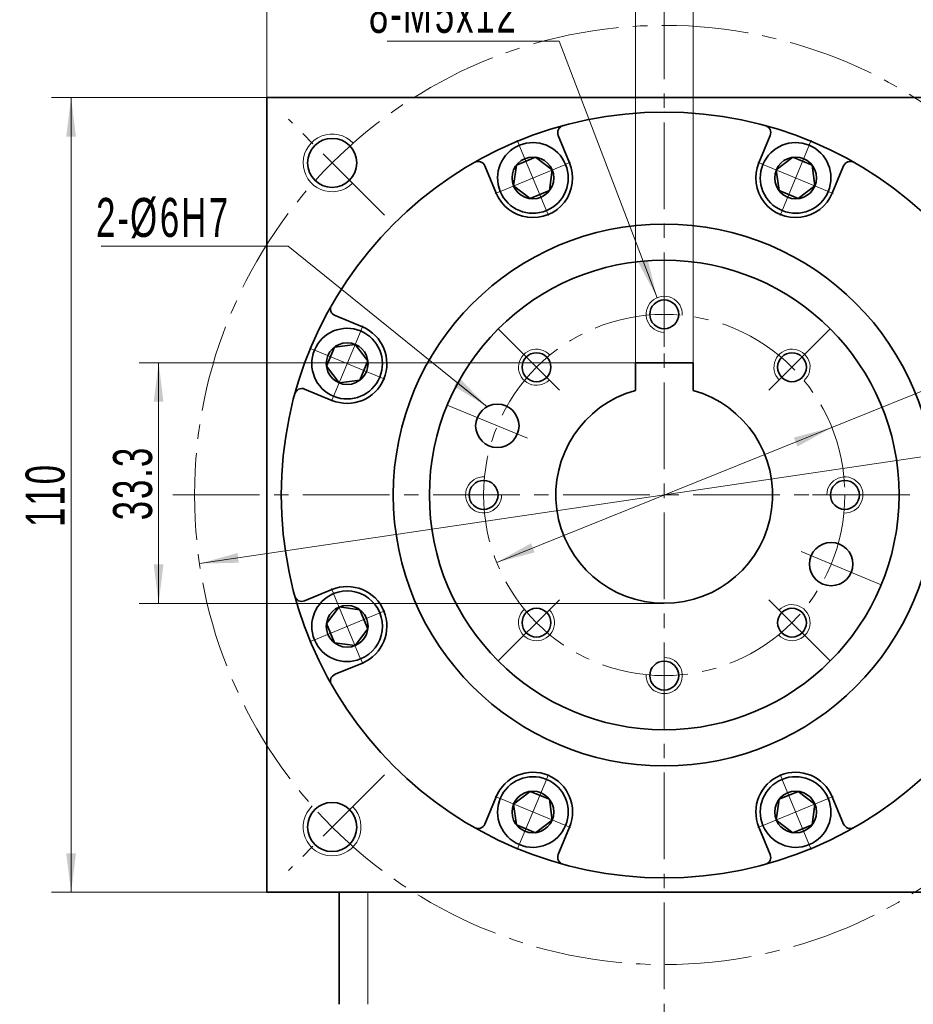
# Model space of a CAD drawing. Header units: millimetres. Extents: x -510 to 252, y -139 to 418.
# Tile 4 of 6: x -147 to -23, y 194 to 330. Entities that reach past the tile are written whole.
import ezdxf

# ---------------------------------------------------------------- set-up
doc = ezdxf.new("R2010")
doc.units = ezdxf.units.MM
doc.set_wipeout_variables(frame=1)
doc.linetypes.add('点画线', pattern=[18, 12, -2, 2, -2])
doc.layers.get('0').update_dxf_attribs({"lineweight": 35})
for name, color, linetype, lineweight in [('7标注层', 4, 'Continuous', 18), ('中心线层', 1, '点画线', 18), ('尺寸线层', 3, 'Continuous', 18), ('粗实线层', 7, 'Continuous', 35)]:
    doc.layers.add(name, color=color, linetype=linetype, lineweight=lineweight)
doc.styles.add('标准', font='txt', dxfattribs={"width": 0.667})
doc.dimstyles.new('a4-1-1', dxfattribs={"dimtxt": 3, "dimasz": 3, "dimexe": 1.5, "dimexo": 0, "dimgap": 0.5, "dimtad": 1, "dimdec": 3, "dimdsep": 46, "dimtxsty": '标准', "dimblk": '_CAXARROW', "dimcen": 0, "dimdle": 6, "dimazin": 2, "dimtfac": 0.707107, "dimtdec": 3, "dimtix": 1, "dimtmove": 2, "dimatfit": 3, "dimfxl": 0, "dimfrac": 2, "dimtolj": 1, "dimarcsym": 0})

# ---------------------------------------------------------------- blocks, each defined once
blk = doc.blocks.new('*X23')
at = {"layer": '尺寸线层', "linetype": 'Continuous'}
for points in [[(-112.67, 343.01), (-107.27, 343.68), (-107.27, 342.33)], [(-2.67, 343.01), (-8.07, 343.68), (-8.07, 342.33)]]:
    blk.add_hatch(color=0, dxfattribs=at).paths.add_polyline_path(points, flags=0)
at = {"layer": '尺寸线层', "color": 0, "linetype": 'Continuous'}
for p, q in [((-112.67, 319.51), (-112.67, 345.71)), ((-2.67, 319.51), (-2.67, 345.71)), ((-112.67, 343.01), (-2.67, 343.01))]:
    blk.add_line(p, q, dxfattribs=at)
at = {"layer": '尺寸线层', "color": 0, "insert": (-57.67, 346.58), "char_height": 5.4, "width": 14.3527, "attachment_point": 5, "line_spacing_factor": 1.15057, "style": '标准'}
blk.add_mtext('\\T1.1;110', dxfattribs=at)
blk = doc.blocks.new('_CAXARROW')
blk.add_hatch(color=0).paths.add_polyline_path([(0, 0), (-1, 0.125), (-1, -0.125)], flags=0)
blk = doc.blocks.new('*X24')
at = {"layer": '尺寸线层', "linetype": 'Continuous'}
for points in [[(-139.75, 319.51), (-140.43, 314.11), (-139.08, 314.11)], [(-139.75, 209.51), (-140.43, 214.91), (-139.08, 214.91)]]:
    blk.add_hatch(color=0, dxfattribs=at).paths.add_polyline_path(points, flags=0)
at = {"layer": '尺寸线层', "color": 0, "linetype": 'Continuous'}
for p, q in [((-112.67, 319.51), (-142.45, 319.51)), ((-139.75, 209.51), (-139.75, 319.51)), ((-112.67, 209.51), (-142.45, 209.51))]:
    blk.add_line(p, q, dxfattribs=at)
at = {"layer": '尺寸线层', "color": 0, "insert": (-143.32, 264.51), "char_height": 5.4, "width": 14.3527, "attachment_point": 5, "rotation": 90, "line_spacing_factor": 1.15057, "style": '标准'}
blk.add_mtext('\\T1.1;110', dxfattribs=at)
blk = doc.blocks.new('*X25')
at = {"layer": '尺寸线层', "linetype": 'Continuous'}
blk.add_hatch(color=0, dxfattribs=at).paths.add_polyline_path([(32.87, -22.21), (28.25, -19.35), (29.09, -18.3)], flags=0)
at = {"layer": '尺寸线层', "color": 0}
for p, q in [((0, 0), (-20.55, 0)), ((5.35, 0), (0, 0)), ((0, 0), (0, 0))]:
    blk.add_line(p, q, dxfattribs=at)
at = {"layer": '尺寸线层', "color": 0, "linetype": 'Continuous'}
blk.add_line((32.87, -22.21), (5.35, 0), dxfattribs=at)
at = {"layer": '尺寸线层', "color": 0, "insert": (-2.7, 1.08), "char_height": 5.4, "width": 35.7065, "attachment_point": 9, "line_spacing_factor": 1.15057, "style": '标准'}
blk.add_mtext('\\T1.1;2-%%C6H7', dxfattribs=at)
blk = doc.blocks.new('*X26')
at = {"layer": '尺寸线层', "linetype": 'Continuous'}
for points in [[(6.63, 274.01), (1.39, 272.55), (1.19, 273.89)], [(-121.97, 255.01), (-116.53, 255.13), (-116.73, 256.47)]]:
    blk.add_hatch(color=0, dxfattribs=at).paths.add_polyline_path(points, flags=0)
at = {"layer": '尺寸线层', "color": 0, "linetype": 'Continuous'}
blk.add_line((23.79, 276.54), (-121.97, 255.01), dxfattribs=at)
at = {"layer": '尺寸线层', "color": 0, "insert": (17.41, 279.45), "char_height": 5.4, "width": 23.5733, "attachment_point": 5, "rotation": 8.4015, "line_spacing_factor": 1.15057, "style": '标准'}
blk.add_mtext('\\T1.1;%%C130', dxfattribs=at)
blk = doc.blocks.new('*X29')
at = {"layer": '尺寸线层', "linetype": 'Continuous'}
blk.add_hatch(color=0, dxfattribs=at).paths.add_polyline_path([(16.58, -35.51), (14.02, -30.71), (15.28, -30.23)], flags=0)
at = {"layer": '尺寸线层', "color": 0}
for p, q in [((3, 0), (0, 0)), ((0, 0), (0, 0)), ((0, 0), (-20.76, 0))]:
    blk.add_line(p, q, dxfattribs=at)
at = {"layer": '尺寸线层', "color": 0, "linetype": 'Continuous'}
blk.add_line((16.58, -35.51), (3, 0), dxfattribs=at)
at = {"layer": '尺寸线层', "color": 0, "insert": (-2.7, 1.08), "char_height": 5.4, "width": 36.127, "attachment_point": 9, "line_spacing_factor": 1.15057, "style": '标准'}
blk.add_mtext('\\T1.1;8-M5x12', dxfattribs=at)
blk = doc.blocks.new('*X31')
at = {"layer": '中心线层', "linetype": '点画线', "lineweight": 18}
for p, q in [((0, -5.64), (0, 5.64)), ((-5.64, 0), (5.64, 0))]:
    blk.add_line(p, q, dxfattribs=at)
at = {"layer": '粗实线层'}
for p, q in [((-2.89, 0), (-1.44, 2.5)), ((-1.44, 2.5), (1.44, 2.5)), ((2.89, 0), (1.44, 2.5)), ((2.89, 0), (1.44, 2.5)), ((-2.89, 0), (-1.44, -2.5)), ((2.89, 0), (1.44, -2.5)), ((-1.44, -2.5), (1.44, -2.5))]:
    blk.add_line(p, q, dxfattribs=at)
blk.add_circle((0, 0), 2.89, dxfattribs=at)
for start, end in [(0, 180), (180, 360)]:
    blk.add_arc((0, 0), 4.89, start, end, dxfattribs=at)
blk = doc.blocks.new('*X32')
at = {"layer": '尺寸线层', "linetype": 'Continuous'}
for points in [[(-34.48, 273.85), (-39.24, 271.2), (-39.74, 272.46)], [(-80.86, 255.17), (-75.6, 256.56), (-76.1, 257.82)]]:
    blk.add_hatch(color=0, dxfattribs=at).paths.add_polyline_path(points, flags=0)
at = {"layer": '尺寸线层', "color": 0, "linetype": 'Continuous'}
blk.add_line((16.35, 294.31), (-80.86, 255.17), dxfattribs=at)
at = {"layer": '尺寸线层', "color": 0, "insert": (10.73, 296.16), "char_height": 5.4, "width": 18.0908, "attachment_point": 5, "rotation": 21.9295, "line_spacing_factor": 1.15057, "style": '标准'}
blk.add_mtext('\\T1.1;%%C50', dxfattribs=at)
blk = doc.blocks.new('*X35')
at = {"layer": '尺寸线层', "color": 0, "char_height": 5.4, "attachment_point": 1, "line_spacing_factor": 1.15057, "style": '标准'}
for s, insert, width in [('\\T1.1;8', (-68.15, 339.54), 83.8371), ('\\T1.1;%%P0.011', (-64.47, 339.54), 74.7617)]:
    blk.add_mtext(s, dxfattribs=dict(at, insert=insert, width=width))
blk = doc.blocks.new('*X34')
at = {"layer": '尺寸线层', "linetype": 'Continuous'}
for points in [[(-61.67, 332.2), (-67.07, 331.52), (-67.07, 332.87)], [(-53.67, 332.2), (-48.27, 331.52), (-48.27, 332.87)]]:
    blk.add_hatch(color=0, dxfattribs=at).paths.add_polyline_path(points, flags=0)
at = {"layer": '尺寸线层', "color": 0, "linetype": 'Continuous'}
for p, q in [((-61.67, 282.81), (-61.67, 334.9)), ((-53.67, 282.81), (-53.67, 334.9)), ((-42.87, 332.2), (-72.47, 332.2))]:
    blk.add_line(p, q, dxfattribs=at)
at = {"layer": '尺寸线层', "color": 0}
blk.add_blockref('*X35', (0, 0), dxfattribs=at)
blk = doc.blocks.new('*X36')
at = {"layer": '尺寸线层', "linetype": 'Continuous'}
for points in [[(-127.64, 282.81), (-126.97, 277.41), (-128.32, 277.41)], [(-127.64, 249.51), (-126.97, 254.91), (-128.32, 254.91)]]:
    blk.add_hatch(color=0, dxfattribs=at).paths.add_polyline_path(points, flags=0)
at = {"layer": '尺寸线层', "color": 0, "linetype": 'Continuous'}
for p, q in [((-61.67, 282.81), (-130.34, 282.81)), ((-127.64, 282.81), (-127.64, 249.51)), ((-57.67, 249.51), (-130.34, 249.51))]:
    blk.add_line(p, q, dxfattribs=at)
at = {"layer": '尺寸线层', "color": 0, "insert": (-131.21, 266.16), "char_height": 5.4, "width": 19.5626, "attachment_point": 5, "rotation": 90, "line_spacing_factor": 1.15057, "style": '标准'}
blk.add_mtext('\\T1.1;33.3', dxfattribs=at)

msp = doc.modelspace()

# ---------------------------------------------------------------- linework, layer by layer
at = {"layer": '7标注层'}
msp.add_line((-98.6698, 194.0102), (-98.6698, 209.5102), dxfattribs=at)
at = {"layer": '中心线层'}
for p, q in [((-57.6698, 88.0844), (-57.6698, 332.5102)), ((-96.3898, 303.2302), (-109.666, 316.5064)), ((-57.6698, 297.0102), (-57.6698, 283.3252)), ((-80.6508, 287.4912), (-70.9741, 277.8144)), ((-34.6889, 287.4912), (-44.3656, 277.8144)), ((-87.6959, 276.9474), (-75.0526, 271.7104)), ((-125.6698, 264.5102), (10.3302, 264.5102)), ((-25.1698, 264.5102), (-38.8548, 264.5102)), ((-27.6438, 252.073), (-40.287, 257.31)), ((-80.6508, 241.5292), (-70.9741, 251.206)), ((-34.6889, 241.5292), (-44.3656, 251.206)), ((-57.6698, 232.0102), (-57.6698, 245.6952)), ((-96.3898, 225.7902), (-109.666, 212.5141)), ((-96.3898, 225.7902), (-109.666, 212.5141))]:
    msp.add_line(p, q, dxfattribs=at)
for radius in [65, 25]:
    msp.add_circle((-57.6698, 264.5102), radius, dxfattribs=at)
at = {"layer": '粗实线层'}
for p, q in [((-112.6698, 209.5102), (-112.6698, 319.5102)), ((-112.6698, 319.5102), (-2.6698, 319.5102)), ((-70.766, 310.4992), (-72.332, 314.2799)), ((-44.5737, 310.4992), (-43.0077, 314.2799)), ((-80.9286, 306.2897), (-82.4946, 310.0704)), ((-34.411, 306.2897), (-32.845, 310.0704)), ((-99.4494, 287.769), (-103.23, 289.335)), ((-53.6698, 282.8102), (-61.6698, 282.8102)), ((-61.6698, 282.8102), (-61.6698, 278.967)), ((-53.6698, 282.8102), (-53.6698, 278.967)), ((-103.6589, 277.6063), (-107.4395, 279.1723)), ((-103.6589, 251.4141), (-107.4395, 249.8481)), ((-99.4494, 241.2514), (-103.23, 239.6854)), ((-80.9286, 222.7307), (-82.4946, 218.95)), ((-34.411, 222.7307), (-32.845, 218.95)), ((-70.766, 218.5212), (-72.332, 214.7405)), ((-44.5737, 218.5212), (-43.0077, 214.7405)), ((-2.6698, 209.5102), (-112.6698, 209.5102)), ((-102.6698, 194.0102), (-102.6698, 209.5102))]:
    msp.add_line(p, q, dxfattribs=at)
for centre, radius in [((-57.6698, 264.5102), 53), ((-103.6318, 310.4721), 3.4), ((-57.6698, 264.5102), 37.5), ((-57.6698, 264.5102), 32.5), ((-57.6698, 289.5102), 2), ((-75.3475, 282.1879), 2), ((-39.9922, 282.1879), 2), ((-82.6698, 264.5102), 2), ((-32.6698, 264.5102), 2), ((-75.3475, 246.8325), 2), ((-39.9922, 246.8325), 2), ((-57.6698, 239.5102), 2), ((-103.6318, 218.5483), 3.4), ((-103.6318, 218.5483), 3.4)]:
    msp.add_circle(centre, radius, dxfattribs=at)
at = {"layer": '粗实线层', "color": 4}
for centre in [(-80.7668, 274.0773), (-34.5728, 254.9431)]:
    msp.add_circle(centre, 3, dxfattribs=at)
at = {"layer": '粗实线层'}
for centre, radius, start, end in [((-71.4081, 314.6626), 1, 105.319165, 202.500034), ((-43.9316, 314.6626), 1, 337.499966, 74.680835), ((-83.4185, 309.6877), 1, 22.499966, 119.680835), ((-75.8473, 308.3945), 5.5, 202.5, 22.5), ((-39.4924, 308.3945), 5.5, 157.5, 337.5), ((-31.9212, 309.6877), 1, 60.319165, 157.500034), ((-102.8473, 290.2589), 1, 150.319165, 247.500034), ((-101.5541, 282.6877), 5.5, 247.5, 67.5), ((-107.8222, 278.2484), 1, 67.499966, 164.680835), ((-57.6698, 264.5102), 15, 105.46601, 74.53399), ((-101.5541, 246.3327), 5.5, 292.5, 112.5), ((-107.8222, 250.772), 1, 195.319165, 292.500034), ((-102.8473, 238.7615), 1, 112.499966, 209.680835), ((-75.8473, 220.6259), 5.5, 337.5, 157.5), ((-39.4924, 220.6259), 5.5, 22.5, 202.5), ((-83.4185, 219.3327), 1, 240.319165, 337.500034), ((-31.9212, 219.3327), 1, 202.499966, 299.680835), ((-71.4081, 214.3578), 1, 157.499966, 254.680835), ((-43.9316, 214.3578), 1, 285.319165, 22.500034)]:
    msp.add_arc(centre, radius, start, end, dxfattribs=at)
at = {"layer": '粗实线层', "lineweight": 18}
for centre, radius, start, end in [((-103.6318, 310.4721), 4, 43.236775, 315), ((-57.6698, 289.5102), 2.5, 357.134016, 270), ((-75.3475, 282.1879), 2.5, 42.134016, 315), ((-39.9922, 282.1879), 2.5, 312.134016, 225), ((-82.6698, 264.5102), 2.5, 87.134016, 360), ((-32.6698, 264.5102), 2.5, 267.134016, 180), ((-75.3475, 246.8325), 2.5, 132.134016, 45), ((-39.9922, 246.8325), 2.5, 222.134016, 135), ((-57.6698, 239.5102), 2.5, 177.134016, 90), ((-103.6318, 218.5483), 4, 133.236775, 45), ((-103.6318, 218.5483), 4, 133.236775, 45)]:
    msp.add_arc(centre, radius, start, end, dxfattribs=at)

# ---------------------------------------------------------------- block references
at = {"layer": '尺寸线层'}
for name, p in [('*X29', (-75.2308, 327.3185)), ('*X25', (-115.048, 298.9385))]:
    msp.add_blockref(name, p, dxfattribs=at)

# ---------------------------------------------------------------- dimensions: what is measured, and where the dimension line sits
dim = msp.add_linear_dim(base=(-2.6698, 343.0098), p1=(-112.6698, 319.5102), p2=(-2.6698, 319.5102), dimstyle='a4-1-1', override={"dimsah": 1, "dimtfill": 1, "dimtzin": 8}, dxfattribs=at)
dim.commit()
dim.dimension.update_dxf_attribs({"geometry": '*X23', "text_midpoint": (-57.6698, 346.5807)})
dim = msp.add_linear_dim(base=(-139.7522, 319.5102), p1=(-112.6698, 209.5102), p2=(-112.6698, 319.5102), angle=90, dimstyle='a4-1-1', override={"dimsah": 1, "dimtfill": 1, "dimtzin": 8}, dxfattribs=at)
dim.commit()
dim.dimension.update_dxf_attribs({"geometry": '*X24', "text_midpoint": (-143.323, 264.5102)})
for p1, p2, picture, middle in [((-80.8609, 255.1736), (-34.4787, 273.8468), '*X32', (12.1552, 292.6214)), ((-121.9723, 255.0132), (6.6326, 274.0073), '*X26', (17.9621, 275.6805))]:
    dim = msp.add_diameter_dim_2p(p1=p1, p2=p2, dimstyle='a4-1-1', override={"dimpost": '%%C<>', "dimsah": 1, "dimtfill": 1, "dimtzin": 8}, dxfattribs=at)
    dim.commit()
    dim.dimension.update_dxf_attribs({"geometry": picture, "text_midpoint": middle, "dimtype": 163})

# ---------------------------------------------------------------- next in the draw order: wipeouts: each hides what was drawn before it
for points in [[(-71.3295, 310.2658), (-71.3401, 310.2912), (-71.3508, 310.3165), (-71.3617, 310.3417), (-71.3727, 310.3669), (-71.3839, 310.392), (-71.3952, 310.417), (-71.4066, 310.442), (-71.4182, 310.4669), (-71.4299, 310.4918), (-71.4418, 310.5166), (-71.4537, 310.5413), (-71.4659, 310.5659), (-71.4781, 310.5905), (-71.4906, 310.615), (-71.5031, 310.6395), (-71.5158, 310.6639), (-71.5286, 310.6882), (-71.5416, 310.7124), (-71.5547, 310.7365), (-71.5679, 310.7606), (-71.5812, 310.7846), (-71.5947, 310.8086), (-71.6084, 310.8324), (-71.6221, 310.8562), (-71.636, 310.8799), (-71.6501, 310.9035), (-71.6642, 310.9271), (-71.6785, 310.9505), (-71.693, 310.9739), (-71.7075, 310.9972), (-71.7075, 310.9972), (-71.8336, 311.1878), (-71.9685, 311.3723), (-72.1119, 311.5503), (-72.2635, 311.7214), (-72.4228, 311.8852), (-72.5896, 312.0414), (-72.7636, 312.1896), (-72.9443, 312.3295), (-73.1313, 312.4609), (-73.3243, 312.5833), (-73.5228, 312.6966), (-73.7263, 312.8006), (-73.9345, 312.8948), (-74.1469, 312.9793), (-74.3629, 313.0538), (-74.5823, 313.118), (-74.8044, 313.172), (-75.0287, 313.2155), (-75.2549, 313.2485), (-75.4823, 313.2708), (-75.7105, 313.2826), (-75.9391, 313.2836), (-76.1674, 313.274), (-76.3951, 313.2537), (-76.6215, 313.2228), (-76.8463, 313.1814), (-77.0688, 313.1295), (-77.2887, 313.0672), (-77.5055, 312.9948), (-77.7186, 312.9123), (-77.7186, 312.9123), (-77.9277, 312.8199), (-78.1322, 312.7178), (-78.3317, 312.6064), (-78.5258, 312.4857), (-78.714, 312.3561), (-78.896, 312.2178), (-79.0713, 312.0712), (-79.2395, 311.9165), (-79.4004, 311.7542), (-79.5535, 311.5845), (-79.6985, 311.4078), (-79.8351, 311.2246), (-79.963, 311.0352), (-80.0819, 310.84), (-80.1915, 310.6395), (-80.2916, 310.4341), (-80.3821, 310.2242), (-80.4626, 310.0103), (-80.5331, 309.7929), (-80.5933, 309.5724), (-80.6432, 309.3494), (-80.6825, 309.1242), (-80.7114, 308.8975), (-80.7295, 308.6697), (-80.7371, 308.4413), (-80.7339, 308.2128), (-80.7201, 307.9847), (-80.6956, 307.7574), (-80.6606, 307.5316), (-80.615, 307.3076), (-80.615, 307.3076), (-80.6088, 307.2809), (-80.6025, 307.2541), (-80.596, 307.2274), (-80.5894, 307.2008), (-80.5826, 307.1741), (-80.5756, 307.1475), (-80.5686, 307.121), (-80.5613, 307.0945), (-80.554, 307.068), (-80.5464, 307.0416), (-80.5388, 307.0152), (-80.5309, 306.9889), (-80.523, 306.9626), (-80.5148, 306.9363), (-80.5066, 306.9101), (-80.4982, 306.884), (-80.4896, 306.8579), (-80.4809, 306.8318), (-80.472, 306.8058), (-80.463, 306.7798), (-80.4539, 306.7539), (-80.4446, 306.7281), (-80.4352, 306.7023), (-80.4256, 306.6765), (-80.4159, 306.6508), (-80.406, 306.6252), (-80.396, 306.5996), (-80.3858, 306.574), (-80.3755, 306.5486), (-80.3651, 306.5232), (-80.3651, 306.5232), (-80.2609, 306.2893), (-80.1447, 306.0612), (-80.0167, 305.8395), (-79.8773, 305.6248), (-79.7268, 305.4176), (-79.5657, 305.2187), (-79.3944, 305.0284), (-79.2134, 304.8474), (-79.0231, 304.6761), (-78.8241, 304.515), (-78.617, 304.3645), (-78.4023, 304.2251), (-78.1806, 304.0971), (-77.9525, 303.9808), (-77.7186, 303.8767), (-77.4796, 303.785), (-77.2361, 303.7059), (-76.9888, 303.6396), (-76.7384, 303.5864), (-76.4856, 303.5463), (-76.231, 303.5196), (-75.9753, 303.5062), (-75.7193, 303.5062), (-75.4636, 303.5196), (-75.209, 303.5463), (-74.9562, 303.5864), (-74.7058, 303.6396), (-74.4585, 303.7059), (-74.215, 303.785), (-73.976, 303.8767), (-73.976, 303.8767), (-73.7421, 303.9808), (-73.514, 304.0971), (-73.2923, 304.2251), (-73.0776, 304.3645), (-72.8705, 304.515), (-72.6715, 304.6761), (-72.4812, 304.8474), (-72.3002, 305.0284), (-72.1289, 305.2187), (-71.9678, 305.4176), (-71.8173, 305.6248), (-71.6779, 305.8395), (-71.5499, 306.0612), (-71.4337, 306.2893), (-71.3295, 306.5232), (-71.2378, 306.7622), (-71.1587, 307.0056), (-71.0924, 307.2529), (-71.0392, 307.5033), (-70.9991, 307.7562), (-70.9724, 308.0108), (-70.959, 308.2665), (-70.959, 308.5225), (-70.9724, 308.7781), (-70.9991, 309.0328), (-71.0392, 309.2856), (-71.0924, 309.536), (-71.1587, 309.7833), (-71.2378, 310.0268)], [(-34.9746, 306.5232), (-34.9642, 306.5486), (-34.9539, 306.574), (-34.9437, 306.5996), (-34.9337, 306.6252), (-34.9238, 306.6508), (-34.9141, 306.6765), (-34.9045, 306.7023), (-34.8951, 306.7281), (-34.8858, 306.7539), (-34.8766, 306.7798), (-34.8676, 306.8058), (-34.8588, 306.8318), (-34.8501, 306.8579), (-34.8415, 306.884), (-34.8331, 306.9101), (-34.8248, 306.9363), (-34.8167, 306.9626), (-34.8087, 306.9889), (-34.8009, 307.0152), (-34.7932, 307.0416), (-34.7857, 307.068), (-34.7783, 307.0945), (-34.7711, 307.121), (-34.764, 307.1475), (-34.7571, 307.1741), (-34.7503, 307.2008), (-34.7437, 307.2274), (-34.7372, 307.2541), (-34.7309, 307.2809), (-34.7247, 307.3076), (-34.7247, 307.3076), (-34.6791, 307.5316), (-34.644, 307.7574), (-34.6196, 307.9847), (-34.6058, 308.2128), (-34.6026, 308.4413), (-34.6101, 308.6697), (-34.6283, 308.8975), (-34.6571, 309.1242), (-34.6965, 309.3494), (-34.7464, 309.5724), (-34.8066, 309.7929), (-34.877, 310.0103), (-34.9576, 310.2242), (-35.048, 310.4341), (-35.1482, 310.6395), (-35.2578, 310.84), (-35.3767, 311.0352), (-35.5046, 311.2246), (-35.6412, 311.4078), (-35.7862, 311.5845), (-35.9393, 311.7542), (-36.1001, 311.9165), (-36.2684, 312.0712), (-36.4437, 312.2178), (-36.6257, 312.3561), (-36.8139, 312.4857), (-37.008, 312.6064), (-37.2075, 312.7178), (-37.412, 312.8199), (-37.6211, 312.9123), (-37.6211, 312.9123), (-37.8342, 312.9948), (-38.0509, 313.0672), (-38.2708, 313.1295), (-38.4934, 313.1814), (-38.7182, 313.2228), (-38.9446, 313.2537), (-39.1722, 313.274), (-39.4006, 313.2836), (-39.6291, 313.2826), (-39.8574, 313.2708), (-40.0848, 313.2485), (-40.311, 313.2155), (-40.5353, 313.172), (-40.7574, 313.118), (-40.9767, 313.0538), (-41.1928, 312.9793), (-41.4052, 312.8948), (-41.6134, 312.8006), (-41.8169, 312.6966), (-42.0154, 312.5833), (-42.2083, 312.4609), (-42.3954, 312.3295), (-42.5761, 312.1896), (-42.75, 312.0414), (-42.9169, 311.8852), (-43.0762, 311.7214), (-43.2278, 311.5503), (-43.3711, 311.3723), (-43.506, 311.1878), (-43.6322, 310.9972), (-43.6322, 310.9972), (-43.6467, 310.9739), (-43.6611, 310.9505), (-43.6754, 310.9271), (-43.6896, 310.9035), (-43.7036, 310.8799), (-43.7175, 310.8562), (-43.7313, 310.8324), (-43.7449, 310.8086), (-43.7584, 310.7846), (-43.7718, 310.7606), (-43.785, 310.7365), (-43.7981, 310.7124), (-43.8111, 310.6882), (-43.8239, 310.6639), (-43.8366, 310.6395), (-43.8491, 310.615), (-43.8615, 310.5905), (-43.8738, 310.5659), (-43.8859, 310.5413), (-43.8979, 310.5166), (-43.9098, 310.4918), (-43.9215, 310.4669), (-43.9331, 310.442), (-43.9445, 310.417), (-43.9558, 310.392), (-43.9669, 310.3669), (-43.978, 310.3417), (-43.9888, 310.3165), (-43.9996, 310.2912), (-44.0101, 310.2658), (-44.0101, 310.2658), (-44.1019, 310.0268), (-44.181, 309.7833), (-44.2473, 309.536), (-44.3005, 309.2856), (-44.3405, 309.0328), (-44.3673, 308.7781), (-44.3807, 308.5225), (-44.3807, 308.2665), (-44.3673, 308.0108), (-44.3405, 307.7562), (-44.3005, 307.5033), (-44.2473, 307.2529), (-44.181, 307.0056), (-44.1019, 306.7622), (-44.0101, 306.5232), (-43.906, 306.2893), (-43.7898, 306.0612), (-43.6618, 305.8395), (-43.5224, 305.6248), (-43.3719, 305.4176), (-43.2108, 305.2187), (-43.0395, 305.0284), (-42.8584, 304.8474), (-42.6682, 304.6761), (-42.4692, 304.515), (-42.2621, 304.3645), (-42.0474, 304.2251), (-41.8257, 304.0971), (-41.5976, 303.9808), (-41.3637, 303.8767), (-41.3637, 303.8767), (-41.1247, 303.785), (-40.8812, 303.7059), (-40.6339, 303.6396), (-40.3835, 303.5864), (-40.1306, 303.5463), (-39.876, 303.5196), (-39.6204, 303.5062), (-39.3644, 303.5062), (-39.1087, 303.5196), (-38.8541, 303.5463), (-38.6012, 303.5864), (-38.3508, 303.6396), (-38.1035, 303.7059), (-37.8601, 303.785), (-37.6211, 303.8767), (-37.3872, 303.9808), (-37.1591, 304.0971), (-36.9374, 304.2251), (-36.7226, 304.3645), (-36.5155, 304.515), (-36.3166, 304.6761), (-36.1263, 304.8474), (-35.9453, 305.0284), (-35.774, 305.2187), (-35.6129, 305.4176), (-35.4624, 305.6248), (-35.323, 305.8395), (-35.195, 306.0612), (-35.0787, 306.2893)], [(-99.6828, 287.2054), (-99.7082, 287.2159), (-99.7337, 287.2262), (-99.7592, 287.2363), (-99.7848, 287.2464), (-99.8104, 287.2562), (-99.8361, 287.2659), (-99.8619, 287.2755), (-99.8877, 287.285), (-99.9136, 287.2943), (-99.9395, 287.3034), (-99.9654, 287.3124), (-99.9914, 287.3213), (-100.0175, 287.33), (-100.0436, 287.3385), (-100.0698, 287.3469), (-100.096, 287.3552), (-100.1222, 287.3633), (-100.1485, 287.3713), (-100.1748, 287.3791), (-100.2012, 287.3868), (-100.2277, 287.3943), (-100.2541, 287.4017), (-100.2806, 287.4089), (-100.3072, 287.416), (-100.3338, 287.4229), (-100.3604, 287.4297), (-100.3871, 287.4364), (-100.4138, 287.4428), (-100.4405, 287.4492), (-100.4673, 287.4554), (-100.4673, 287.4554), (-100.6912, 287.5009), (-100.9171, 287.536), (-101.1443, 287.5605), (-101.3724, 287.5743), (-101.6009, 287.5774), (-101.8293, 287.5699), (-102.0572, 287.5517), (-102.2839, 287.5229), (-102.509, 287.4835), (-102.732, 287.4337), (-102.9525, 287.3735), (-103.1699, 287.303), (-103.3838, 287.2225), (-103.5937, 287.132), (-103.7991, 287.0319), (-103.9996, 286.9222), (-104.1948, 286.8033), (-104.3842, 286.6755), (-104.5675, 286.5389), (-104.7441, 286.3939), (-104.9138, 286.2408), (-105.0762, 286.0799), (-105.2308, 285.9116), (-105.3774, 285.7363), (-105.5157, 285.5544), (-105.6453, 285.3661), (-105.766, 285.172), (-105.8775, 284.9725), (-105.9795, 284.768), (-106.0719, 284.559), (-106.0719, 284.559), (-106.1544, 284.3459), (-106.2268, 284.1291), (-106.2891, 283.9092), (-106.341, 283.6866), (-106.3824, 283.4619), (-106.4133, 283.2354), (-106.4336, 283.0078), (-106.4433, 282.7795), (-106.4422, 282.5509), (-106.4305, 282.3227), (-106.4081, 282.0952), (-106.3751, 281.8691), (-106.3316, 281.6447), (-106.2777, 281.4226), (-106.2134, 281.2033), (-106.1389, 280.9872), (-106.0545, 280.7749), (-105.9602, 280.5667), (-105.8563, 280.3631), (-105.743, 280.1647), (-105.6205, 279.9717), (-105.4892, 279.7847), (-105.3492, 279.604), (-105.201, 279.43), (-105.0448, 279.2632), (-104.881, 279.1038), (-104.7099, 278.9523), (-104.5319, 278.8089), (-104.3474, 278.674), (-104.1569, 278.5479), (-104.1569, 278.5479), (-104.1336, 278.5333), (-104.1102, 278.5189), (-104.0867, 278.5046), (-104.0632, 278.4904), (-104.0395, 278.4764), (-104.0158, 278.4625), (-103.9921, 278.4487), (-103.9682, 278.4351), (-103.9443, 278.4216), (-103.9203, 278.4082), (-103.8962, 278.395), (-103.872, 278.3819), (-103.8478, 278.369), (-103.8235, 278.3562), (-103.7991, 278.3435), (-103.7747, 278.3309), (-103.7502, 278.3185), (-103.7256, 278.3062), (-103.7009, 278.2941), (-103.6762, 278.2821), (-103.6514, 278.2703), (-103.6266, 278.2585), (-103.6016, 278.247), (-103.5767, 278.2355), (-103.5516, 278.2242), (-103.5265, 278.2131), (-103.5013, 278.2021), (-103.4761, 278.1912), (-103.4508, 278.1805), (-103.4254, 278.1699), (-103.4254, 278.1699), (-103.1864, 278.0781), (-102.943, 277.999), (-102.6957, 277.9328), (-102.4452, 277.8795), (-102.1924, 277.8395), (-101.9378, 277.8127), (-101.6821, 277.7993), (-101.4261, 277.7993), (-101.1705, 277.8127), (-100.9158, 277.8395), (-100.663, 277.8795), (-100.4126, 277.9328), (-100.1653, 277.999), (-99.9218, 278.0781), (-99.6828, 278.1699), (-99.4489, 278.274), (-99.2208, 278.3903), (-98.9991, 278.5183), (-98.7844, 278.6577), (-98.5773, 278.8082), (-98.3783, 278.9693), (-98.1881, 279.1406), (-98.007, 279.3216), (-97.8357, 279.5119), (-97.6746, 279.7108), (-97.5241, 279.9179), (-97.3847, 280.1326), (-97.2567, 280.3544), (-97.1405, 280.5825), (-97.0363, 280.8163), (-97.0363, 280.8163), (-96.9446, 281.0554), (-96.8655, 281.2988), (-96.7992, 281.5461), (-96.746, 281.7965), (-96.7059, 282.0494), (-96.6792, 282.304), (-96.6658, 282.5597), (-96.6658, 282.8157), (-96.6792, 283.0713), (-96.7059, 283.3259), (-96.746, 283.5788), (-96.7992, 283.8292), (-96.8655, 284.0765), (-96.9446, 284.32), (-97.0363, 284.559), (-97.1405, 284.7929), (-97.2567, 285.021), (-97.3847, 285.2427), (-97.5241, 285.4574), (-97.6746, 285.6645), (-97.8357, 285.8635), (-98.007, 286.0537), (-98.1881, 286.2347), (-98.3783, 286.4061), (-98.5773, 286.5672), (-98.7844, 286.7176), (-98.9991, 286.8571), (-99.2208, 286.9851), (-99.4489, 287.1013)], [(-103.4254, 250.8505), (-103.4508, 250.8399), (-103.4761, 250.8292), (-103.5013, 250.8183), (-103.5265, 250.8073), (-103.5516, 250.7962), (-103.5767, 250.7849), (-103.6016, 250.7734), (-103.6266, 250.7619), (-103.6514, 250.7501), (-103.6762, 250.7383), (-103.7009, 250.7263), (-103.7256, 250.7142), (-103.7502, 250.7019), (-103.7747, 250.6895), (-103.7991, 250.6769), (-103.8235, 250.6643), (-103.8478, 250.6514), (-103.872, 250.6385), (-103.8962, 250.6254), (-103.9203, 250.6122), (-103.9443, 250.5988), (-103.9682, 250.5853), (-103.9921, 250.5717), (-104.0158, 250.5579), (-104.0395, 250.544), (-104.0632, 250.53), (-104.0867, 250.5158), (-104.1102, 250.5015), (-104.1336, 250.4871), (-104.1569, 250.4725), (-104.1569, 250.4725), (-104.3474, 250.3464), (-104.5319, 250.2115), (-104.7099, 250.0681), (-104.881, 249.9166), (-105.0448, 249.7572), (-105.201, 249.5904), (-105.3492, 249.4164), (-105.4892, 249.2357), (-105.6205, 249.0487), (-105.743, 248.8558), (-105.8563, 248.6573), (-105.9602, 248.4537), (-106.0545, 248.2455), (-106.1389, 248.0332), (-106.2134, 247.8171), (-106.2777, 247.5978), (-106.3316, 247.3757), (-106.3751, 247.1513), (-106.4081, 246.9252), (-106.4305, 246.6977), (-106.4422, 246.4695), (-106.4433, 246.241), (-106.4336, 246.0126), (-106.4133, 245.785), (-106.3824, 245.5585), (-106.341, 245.3338), (-106.2891, 245.1112), (-106.2268, 244.8913), (-106.1544, 244.6745), (-106.0719, 244.4614), (-106.0719, 244.4614), (-105.9795, 244.2524), (-105.8775, 244.0479), (-105.766, 243.8484), (-105.6453, 243.6543), (-105.5157, 243.4661), (-105.3774, 243.2841), (-105.2308, 243.1088), (-105.0762, 242.9405), (-104.9138, 242.7796), (-104.7441, 242.6265), (-104.5675, 242.4815), (-104.3842, 242.345), (-104.1948, 242.2171), (-103.9996, 242.0982), (-103.7991, 241.9885), (-103.5937, 241.8884), (-103.3838, 241.7979), (-103.1699, 241.7174), (-102.9525, 241.647), (-102.732, 241.5867), (-102.509, 241.5369), (-102.2839, 241.4975), (-102.0572, 241.4687), (-101.8293, 241.4505), (-101.6009, 241.443), (-101.3724, 241.4461), (-101.1443, 241.4599), (-100.9171, 241.4844), (-100.6912, 241.5195), (-100.4673, 241.5651), (-100.4673, 241.5651), (-100.4405, 241.5712), (-100.4138, 241.5776), (-100.3871, 241.584), (-100.3604, 241.5907), (-100.3338, 241.5975), (-100.3072, 241.6044), (-100.2806, 241.6115), (-100.2541, 241.6187), (-100.2277, 241.6261), (-100.2012, 241.6336), (-100.1748, 241.6413), (-100.1485, 241.6491), (-100.1222, 241.6571), (-100.096, 241.6652), (-100.0698, 241.6735), (-100.0436, 241.6819), (-100.0175, 241.6904), (-99.9914, 241.6992), (-99.9654, 241.708), (-99.9395, 241.717), (-99.9136, 241.7262), (-99.8877, 241.7354), (-99.8619, 241.7449), (-99.8361, 241.7545), (-99.8104, 241.7642), (-99.7848, 241.7741), (-99.7592, 241.7841), (-99.7337, 241.7942), (-99.7082, 241.8045), (-99.6828, 241.815), (-99.6828, 241.815), (-99.4489, 241.9191), (-99.2208, 242.0353), (-98.9991, 242.1633), (-98.7844, 242.3028), (-98.5773, 242.4532), (-98.3783, 242.6144), (-98.1881, 242.7857), (-98.007, 242.9667), (-97.8357, 243.1569), (-97.6746, 243.3559), (-97.5241, 243.563), (-97.3847, 243.7777), (-97.2567, 243.9994), (-97.1405, 244.2275), (-97.0363, 244.4614), (-96.9446, 244.7004), (-96.8655, 244.9439), (-96.7992, 245.1912), (-96.746, 245.4416), (-96.7059, 245.6945), (-96.6792, 245.9491), (-96.6658, 246.2047), (-96.6658, 246.4607), (-96.6792, 246.7164), (-96.7059, 246.971), (-96.746, 247.2239), (-96.7992, 247.4743), (-96.8655, 247.7216), (-96.9446, 247.9651), (-97.0363, 248.2041), (-97.0363, 248.2041), (-97.1405, 248.4379), (-97.2567, 248.666), (-97.3847, 248.8878), (-97.5241, 249.1025), (-97.6746, 249.3096), (-97.8357, 249.5085), (-98.007, 249.6988), (-98.1881, 249.8798), (-98.3783, 250.0511), (-98.5773, 250.2122), (-98.7844, 250.3627), (-98.9991, 250.5022), (-99.2208, 250.6302), (-99.4489, 250.7464), (-99.6828, 250.8505), (-99.9218, 250.9423), (-100.1653, 251.0214), (-100.4126, 251.0876), (-100.663, 251.1409), (-100.9158, 251.1809), (-101.1705, 251.2077), (-101.4261, 251.2211), (-101.6821, 251.2211), (-101.9378, 251.2077), (-102.1924, 251.1809), (-102.4452, 251.1409), (-102.6957, 251.0876), (-102.943, 251.0214), (-103.1864, 250.9423)], [(-80.3651, 222.4972), (-80.3755, 222.4718), (-80.3858, 222.4464), (-80.396, 222.4208), (-80.406, 222.3952), (-80.4159, 222.3696), (-80.4256, 222.3439), (-80.4352, 222.3182), (-80.4446, 222.2923), (-80.4539, 222.2665), (-80.463, 222.2406), (-80.472, 222.2146), (-80.4809, 222.1886), (-80.4896, 222.1625), (-80.4982, 222.1364), (-80.5066, 222.1103), (-80.5148, 222.0841), (-80.523, 222.0578), (-80.5309, 222.0315), (-80.5388, 222.0052), (-80.5464, 221.9788), (-80.554, 221.9524), (-80.5613, 221.9259), (-80.5686, 221.8994), (-80.5756, 221.8729), (-80.5826, 221.8463), (-80.5894, 221.8196), (-80.596, 221.793), (-80.6025, 221.7663), (-80.6088, 221.7395), (-80.615, 221.7128), (-80.615, 221.7128), (-80.6606, 221.4888), (-80.6956, 221.263), (-80.7201, 221.0358), (-80.7339, 220.8076), (-80.7371, 220.5791), (-80.7295, 220.3507), (-80.7114, 220.1229), (-80.6825, 219.8962), (-80.6432, 219.671), (-80.5933, 219.448), (-80.5331, 219.2275), (-80.4626, 219.0101), (-80.3821, 218.7962), (-80.2916, 218.5864), (-80.1915, 218.3809), (-80.0819, 218.1804), (-79.963, 217.9852), (-79.8351, 217.7958), (-79.6985, 217.6126), (-79.5535, 217.4359), (-79.4004, 217.2662), (-79.2395, 217.1039), (-79.0713, 216.9492), (-78.896, 216.8026), (-78.714, 216.6643), (-78.5258, 216.5347), (-78.3317, 216.414), (-78.1322, 216.3026), (-77.9277, 216.2005), (-77.7186, 216.1082), (-77.7186, 216.1082), (-77.5055, 216.0257), (-77.2887, 215.9532), (-77.0688, 215.891), (-76.8463, 215.8391), (-76.6215, 215.7976), (-76.3951, 215.7667), (-76.1674, 215.7464), (-75.9391, 215.7368), (-75.7105, 215.7378), (-75.4823, 215.7496), (-75.2549, 215.7719), (-75.0287, 215.8049), (-74.8044, 215.8484), (-74.5823, 215.9024), (-74.3629, 215.9667), (-74.1469, 216.0411), (-73.9345, 216.1256), (-73.7263, 216.2198), (-73.5228, 216.3238), (-73.3243, 216.4371), (-73.1313, 216.5595), (-72.9443, 216.6909), (-72.7636, 216.8308), (-72.5896, 216.979), (-72.4228, 217.1352), (-72.2635, 217.299), (-72.1119, 217.4701), (-71.9685, 217.6481), (-71.8336, 217.8326), (-71.7075, 218.0232), (-71.7075, 218.0232), (-71.693, 218.0465), (-71.6785, 218.0699), (-71.6642, 218.0933), (-71.6501, 218.1169), (-71.636, 218.1405), (-71.6221, 218.1642), (-71.6084, 218.188), (-71.5947, 218.2118), (-71.5812, 218.2358), (-71.5679, 218.2598), (-71.5547, 218.2839), (-71.5416, 218.308), (-71.5286, 218.3322), (-71.5158, 218.3565), (-71.5031, 218.3809), (-71.4906, 218.4054), (-71.4781, 218.4299), (-71.4659, 218.4545), (-71.4537, 218.4791), (-71.4418, 218.5038), (-71.4299, 218.5286), (-71.4182, 218.5535), (-71.4066, 218.5784), (-71.3952, 218.6034), (-71.3839, 218.6284), (-71.3727, 218.6535), (-71.3617, 218.6787), (-71.3508, 218.704), (-71.3401, 218.7292), (-71.3295, 218.7546), (-71.3295, 218.7546), (-71.2378, 218.9936), (-71.1587, 219.2371), (-71.0924, 219.4844), (-71.0392, 219.7348), (-70.9991, 219.9877), (-70.9724, 220.2423), (-70.959, 220.4979), (-70.959, 220.7539), (-70.9724, 221.0096), (-70.9991, 221.2642), (-71.0392, 221.5171), (-71.0924, 221.7675), (-71.1587, 222.0148), (-71.2378, 222.2582), (-71.3295, 222.4972), (-71.4337, 222.7311), (-71.5499, 222.9592), (-71.6779, 223.1809), (-71.8173, 223.3957), (-71.9678, 223.6028), (-72.1289, 223.8017), (-72.3002, 223.992), (-72.4812, 224.173), (-72.6715, 224.3443), (-72.8705, 224.5054), (-73.0776, 224.6559), (-73.2923, 224.7953), (-73.514, 224.9233), (-73.7421, 225.0396), (-73.976, 225.1437), (-73.976, 225.1437), (-74.215, 225.2354), (-74.4585, 225.3146), (-74.7058, 225.3808), (-74.9562, 225.434), (-75.209, 225.4741), (-75.4636, 225.5009), (-75.7193, 225.5142), (-75.9753, 225.5142), (-76.231, 225.5009), (-76.4856, 225.4741), (-76.7384, 225.434), (-76.9888, 225.3808), (-77.2361, 225.3146), (-77.4796, 225.2354), (-77.7186, 225.1437), (-77.9525, 225.0396), (-78.1806, 224.9233), (-78.4023, 224.7953), (-78.617, 224.6559), (-78.8241, 224.5054), (-79.0231, 224.3443), (-79.2134, 224.173), (-79.3944, 223.992), (-79.5657, 223.8017), (-79.7268, 223.6028), (-79.8773, 223.3957), (-80.0167, 223.1809), (-80.1447, 222.9592), (-80.2609, 222.7311)], [(-44.0101, 218.7546), (-43.9996, 218.7292), (-43.9888, 218.704), (-43.978, 218.6787), (-43.9669, 218.6535), (-43.9558, 218.6284), (-43.9445, 218.6034), (-43.9331, 218.5784), (-43.9215, 218.5535), (-43.9098, 218.5286), (-43.8979, 218.5038), (-43.8859, 218.4791), (-43.8738, 218.4545), (-43.8615, 218.4299), (-43.8491, 218.4054), (-43.8366, 218.3809), (-43.8239, 218.3565), (-43.8111, 218.3322), (-43.7981, 218.308), (-43.785, 218.2839), (-43.7718, 218.2598), (-43.7584, 218.2358), (-43.7449, 218.2118), (-43.7313, 218.188), (-43.7175, 218.1642), (-43.7036, 218.1405), (-43.6896, 218.1169), (-43.6754, 218.0933), (-43.6611, 218.0699), (-43.6467, 218.0465), (-43.6322, 218.0232), (-43.6322, 218.0232), (-43.506, 217.8326), (-43.3711, 217.6481), (-43.2278, 217.4701), (-43.0762, 217.299), (-42.9169, 217.1352), (-42.75, 216.979), (-42.5761, 216.8308), (-42.3954, 216.6909), (-42.2083, 216.5595), (-42.0154, 216.4371), (-41.8169, 216.3238), (-41.6134, 216.2198), (-41.4052, 216.1256), (-41.1928, 216.0411), (-40.9767, 215.9667), (-40.7574, 215.9024), (-40.5353, 215.8484), (-40.311, 215.8049), (-40.0848, 215.7719), (-39.8574, 215.7496), (-39.6291, 215.7378), (-39.4006, 215.7368), (-39.1722, 215.7464), (-38.9446, 215.7667), (-38.7182, 215.7976), (-38.4934, 215.8391), (-38.2708, 215.891), (-38.0509, 215.9532), (-37.8342, 216.0257), (-37.6211, 216.1082), (-37.6211, 216.1082), (-37.412, 216.2005), (-37.2075, 216.3026), (-37.008, 216.414), (-36.8139, 216.5347), (-36.6257, 216.6643), (-36.4437, 216.8026), (-36.2684, 216.9492), (-36.1001, 217.1039), (-35.9393, 217.2662), (-35.7862, 217.4359), (-35.6412, 217.6126), (-35.5046, 217.7958), (-35.3767, 217.9852), (-35.2578, 218.1804), (-35.1482, 218.3809), (-35.048, 218.5864), (-34.9576, 218.7962), (-34.877, 219.0101), (-34.8066, 219.2275), (-34.7464, 219.448), (-34.6965, 219.671), (-34.6571, 219.8962), (-34.6283, 220.1229), (-34.6101, 220.3507), (-34.6026, 220.5791), (-34.6058, 220.8076), (-34.6196, 221.0358), (-34.644, 221.263), (-34.6791, 221.4888), (-34.7247, 221.7128), (-34.7247, 221.7128), (-34.7309, 221.7395), (-34.7372, 221.7663), (-34.7437, 221.793), (-34.7503, 221.8196), (-34.7571, 221.8463), (-34.764, 221.8729), (-34.7711, 221.8994), (-34.7783, 221.9259), (-34.7857, 221.9524), (-34.7932, 221.9788), (-34.8009, 222.0052), (-34.8087, 222.0315), (-34.8167, 222.0578), (-34.8248, 222.0841), (-34.8331, 222.1103), (-34.8415, 222.1364), (-34.8501, 222.1625), (-34.8588, 222.1886), (-34.8676, 222.2146), (-34.8766, 222.2406), (-34.8858, 222.2665), (-34.8951, 222.2923), (-34.9045, 222.3182), (-34.9141, 222.3439), (-34.9238, 222.3696), (-34.9337, 222.3952), (-34.9437, 222.4208), (-34.9539, 222.4464), (-34.9642, 222.4718), (-34.9746, 222.4972), (-34.9746, 222.4972), (-35.0787, 222.7311), (-35.195, 222.9592), (-35.323, 223.1809), (-35.4624, 223.3957), (-35.6129, 223.6028), (-35.774, 223.8017), (-35.9453, 223.992), (-36.1263, 224.173), (-36.3166, 224.3443), (-36.5155, 224.5054), (-36.7226, 224.6559), (-36.9374, 224.7953), (-37.1591, 224.9233), (-37.3872, 225.0396), (-37.6211, 225.1437), (-37.8601, 225.2354), (-38.1035, 225.3146), (-38.3508, 225.3808), (-38.6012, 225.434), (-38.8541, 225.4741), (-39.1087, 225.5009), (-39.3644, 225.5142), (-39.6204, 225.5142), (-39.876, 225.5009), (-40.1306, 225.4741), (-40.3835, 225.434), (-40.6339, 225.3808), (-40.8812, 225.3146), (-41.1247, 225.2354), (-41.3637, 225.1437), (-41.3637, 225.1437), (-41.5976, 225.0396), (-41.8257, 224.9233), (-42.0474, 224.7953), (-42.2621, 224.6559), (-42.4692, 224.5054), (-42.6682, 224.3443), (-42.8584, 224.173), (-43.0395, 223.992), (-43.2108, 223.8017), (-43.3719, 223.6028), (-43.5224, 223.3957), (-43.6618, 223.1809), (-43.7898, 222.9592), (-43.906, 222.7311), (-44.0101, 222.4972), (-44.1019, 222.2582), (-44.181, 222.0148), (-44.2473, 221.7675), (-44.3005, 221.5171), (-44.3405, 221.2642), (-44.3673, 221.0096), (-44.3807, 220.7539), (-44.3807, 220.4979), (-44.3673, 220.2423), (-44.3405, 219.9877), (-44.3005, 219.7348), (-44.2473, 219.4844), (-44.181, 219.2371), (-44.1019, 218.9936)]]:
    msp.add_wipeout(points).dxf.layer = '粗实线层'

# ---------------------------------------------------------------- next in the draw order: block references
at = {"layer": '粗实线层'}
for p, rotation in [((-75.8473, 308.3945), 22.5), ((-39.4924, 308.3945), 337.5000000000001), ((-101.5541, 282.6877), 67.50000000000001), ((-101.5541, 246.3327), 112.5), ((-75.8473, 220.6259), 157.5000000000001), ((-39.4924, 220.6259), 202.5)]:
    msp.add_blockref('*X31', p, dxfattribs=dict(at, rotation=rotation))

# ---------------------------------------------------------------- next in the draw order: dimensions: what is measured, and where the dimension line sits
at = {"layer": '尺寸线层'}
dim = msp.add_linear_dim(base=(-61.6698, 332.1957), p1=(-53.6698, 282.8102), p2=(-61.6698, 282.8102), text='\\A1;8{\\H1x;%%P0.011}', dimstyle='a4-1-1', override={"dimsah": 1, "dimtfac": 1, "dimtfill": 1, "dimtolj": 0, "dimtzin": 8}, dxfattribs=at)
dim.commit()
dim.dimension.update_dxf_attribs({"geometry": '*X34', "text_midpoint": (-57.6698, 336.7947)})
dim = msp.add_linear_dim(base=(-127.6416, 249.5102), p1=(-61.6698, 282.8102), p2=(-57.6698, 249.5102), angle=270, dimstyle='a4-1-1', override={"dimsah": 1, "dimtfill": 1, "dimtzin": 8}, dxfattribs=at)
dim.commit()
dim.dimension.update_dxf_attribs({"geometry": '*X36', "text_midpoint": (-131.2124, 266.1602)})

doc.saveas('drawing.dxf')
